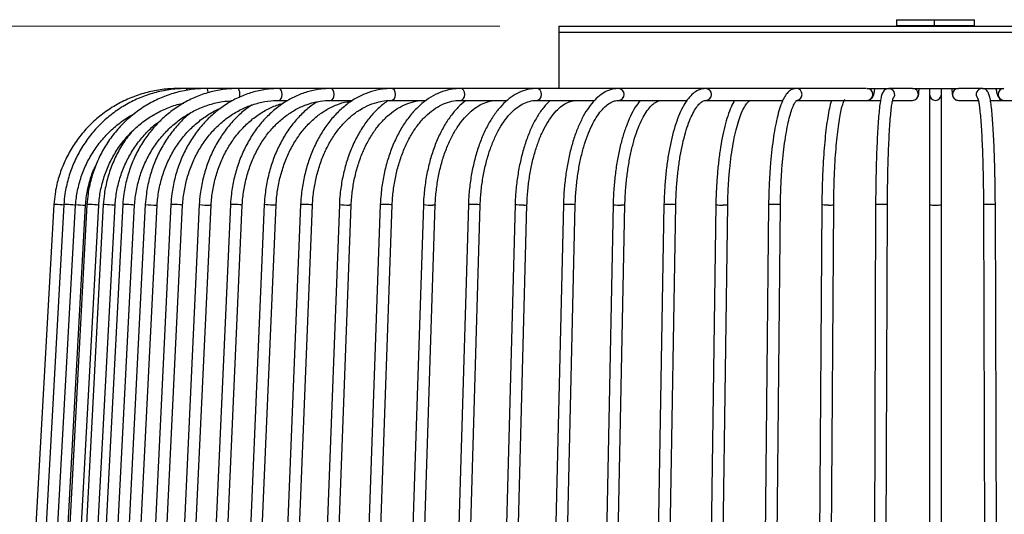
# Model space of a CAD drawing. Header units: millimetres. Extents: x 63 to 126, y 118 to 245.
# Tile 8 of 17: x 86 to 103, y 167 to 175. Entities that reach past the tile are written whole.
import ezdxf

# ---------------------------------------------------------------- set-up
doc = ezdxf.new("R2010")
doc.units = ezdxf.units.MM
doc.styles.add('SLDTEXTSTYLE0', font='TXT', dxfattribs={"width": 0.75})
doc.dimstyles.new('SLDDIMSTYLE0', dxfattribs={"dimtxt": 3.5, "dimasz": 3.302, "dimexe": 0, "dimexo": 0.0625, "dimgap": 0.875, "dimtad": 1, "dimdec": 0, "dimlfac": 10, "dimrnd": 1e-09, "dimzin": 12, "dimdsep": 46, "dimtxsty": 'SLDTEXTSTYLE0', "dimsah": 1, "dimcen": 0.09, "dimadec": 0, "dimazin": 3, "dimtfac": 1, "dimtdec": 0, "dimtofl": 0, "dimtmove": 0, "dimatfit": 3, "dimfxl": 0, "dimfrac": 2, "dimtolj": 1, "dimtzin": 12, "dimarcsym": 0})

# ---------------------------------------------------------------- blocks, each defined once
blk = doc.blocks.new('_D')
at = {"color": 7, "linetype": 'Continuous', "lineweight": 0}
for p, q in [((94.43, 174.985), (66.29, 174.985)), ((67.29, 174.985), (67.29, 117.985)), ((94.432, 117.985), (66.29, 117.985))]:
    blk.add_line(p, q, dxfattribs=at)
at = {"color": 7, "linetype": 'Continuous', "lineweight": 18}
for points in [[(67.29, 174.985), (66.782, 171.683), (67.798, 171.683)], [(67.29, 117.985), (67.798, 121.287), (66.782, 121.287)]]:
    blk.add_solid(points, dxfattribs=at)
at = {"color": 7, "linetype": 'Continuous', "lineweight": 18, "insert": (62.778, 146.365), "char_height": 3.5, "attachment_point": 1, "rotation": 90, "style": 'SLDTEXTSTYLE0'}
blk.add_mtext('570', dxfattribs=at)

msp = doc.modelspace()

# ---------------------------------------------------------------- linework, layer by layer
at = {"color": 7, "linetype": 'Continuous', "lineweight": 25}
for p, q in [((101.12, 175.096), (101.12, 174.996)), ((101.12, 175.096), (101.761, 175.096)), ((101.761, 175.096), (102.44, 175.096)), ((101.761, 174.996), (101.761, 175.096)), ((102.44, 174.996), (102.44, 175.096)), ((95.43, 174.985), (95.43, 174.885)), ((95.43, 174.985), (108.13, 174.985)), ((95.43, 174.885), (95.43, 173.935)), ((95.43, 174.885), (108.13, 174.885)), ((95.43, 174.885), (108.13, 174.885)), ((101.12, 174.996), (101.761, 174.996)), ((101.761, 174.996), (102.44, 174.996)), ((89.149, 173.935), (89.004, 173.935)), ((89.486, 173.935), (89.149, 173.935)), ((90.009, 173.935), (89.486, 173.935)), ((90.71, 173.935), (90.009, 173.935)), ((91.58, 173.935), (90.71, 173.935)), ((92.604, 173.935), (91.58, 173.935)), ((93.767, 173.935), (92.604, 173.935)), ((95.051, 173.935), (93.767, 173.935)), ((96.438, 173.935), (95.051, 173.935)), ((97.905, 173.935), (96.438, 173.935)), ((99.431, 173.935), (97.905, 173.935)), ((100.613, 173.935), (99.431, 173.935)), ((100.625, 173.935), (101.008, 173.935)), ((101.389, 173.935), (100.993, 173.935)), ((101.393, 173.935), (102.168, 173.935)), ((101.68, 173.935), (101.68, 173.835)), ((101.88, 173.835), (101.88, 173.935)), ((102.567, 173.935), (102.171, 173.935)), ((102.567, 173.935), (102.935, 173.935)), ((102.573, 173.934), (102.567, 173.935)), ((90.71, 173.735), (90.858, 173.735)), ((91.58, 173.735), (91.949, 173.735)), ((92.604, 173.735), (93.188, 173.735)), ((93.767, 173.735), (94.555, 173.735)), ((95.051, 173.735), (96.03, 173.735)), ((96.438, 173.735), (97.588, 173.735)), ((97.905, 173.735), (99.206, 173.735)), ((99.431, 173.735), (100.625, 173.735)), ((100.625, 173.735), (100.854, 173.735)), ((101.057, 173.735), (101.393, 173.735)), ((101.68, 173.835), (101.68, 171.974)), ((101.88, 171.974), (101.88, 173.835)), ((102.167, 173.735), (102.503, 173.735)), ((102.706, 173.735), (102.935, 173.735)), ((102.935, 173.735), (104.129, 173.735)), ((86.91, 171.98), (86.351, 161.98)), ((87.078, 171.98), (86.525, 161.98)), ((86.725, 161.969), (87.277, 171.969)), ((86.898, 161.969), (87.445, 171.969)), ((87.467, 171.98), (86.929, 161.98)), ((87.129, 161.969), (87.667, 171.969)), ((87.743, 171.979), (87.215, 161.979)), ((87.415, 161.969), (87.943, 171.969)), ((88.072, 171.979), (87.556, 161.979)), ((87.663, 171.969), (87.665, 171.969)), ((87.756, 161.969), (88.271, 171.969)), ((88.452, 171.979), (87.951, 161.979)), ((88.151, 161.969), (88.652, 171.969)), ((88.883, 171.979), (88.398, 161.979)), ((88.598, 161.969), (89.082, 171.969)), ((89.362, 171.979), (88.895, 161.979)), ((89.095, 161.969), (89.561, 171.969)), ((89.888, 171.979), (89.441, 161.979)), ((89.641, 161.97), (90.087, 171.97)), ((90.458, 171.978), (90.033, 161.978)), ((90.233, 161.97), (90.658, 171.97)), ((91.071, 171.978), (90.67, 161.978)), ((90.87, 161.97), (91.271, 171.97)), ((91.725, 171.978), (91.348, 161.978)), ((91.548, 161.97), (91.925, 171.97)), ((92.416, 171.978), (92.065, 161.978)), ((92.265, 161.971), (92.616, 171.971)), ((93.142, 171.977), (92.819, 161.977)), ((93.019, 161.971), (93.342, 171.971)), ((93.901, 171.977), (93.606, 161.977)), ((93.806, 161.971), (94.101, 171.971)), ((94.689, 171.977), (94.424, 161.977)), ((94.624, 161.971), (94.889, 171.971)), ((95.504, 171.976), (95.27, 161.976)), ((95.47, 161.972), (95.704, 171.972)), ((96.342, 171.976), (96.14, 161.976)), ((96.34, 161.972), (96.542, 171.972)), ((97.2, 171.976), (97.031, 161.976)), ((97.231, 161.972), (97.4, 171.972)), ((98.076, 171.976), (97.939, 161.976)), ((98.139, 161.973), (98.276, 171.973)), ((98.965, 171.975), (98.862, 161.975)), ((99.062, 161.973), (99.165, 171.973)), ((99.864, 171.975), (99.795, 161.975)), ((99.995, 161.973), (100.064, 171.973)), ((100.77, 171.974), (100.736, 161.974)), ((100.936, 161.974), (100.97, 171.974)), ((101.68, 171.974), (101.68, 161.974)), ((101.88, 161.974), (101.88, 171.974)), ((102.59, 171.974), (102.624, 161.974)), ((102.824, 161.974), (102.79, 171.974))]:
    msp.add_line(p, q, dxfattribs=at)
at = {"color": 7, "linetype": 'Continuous', "lineweight": 25, "flags": 128}
for points in [[(89.512, 173.861), (89.511, 173.873), (89.505, 173.905), (89.496, 173.927), (89.486, 173.935), (89.486, 173.935)], [(90.043, 173.785), (90.045, 173.796), (90.048, 173.835), (90.045, 173.873), (90.036, 173.905), (90.024, 173.927), (90.009, 173.935), (90.009, 173.935)], [(90.71, 173.735), (90.729, 173.742), (90.746, 173.764), (90.756, 173.796), (90.76, 173.835), (90.756, 173.873), (90.746, 173.905), (90.729, 173.927), (90.71, 173.935), (90.71, 173.935)], [(91.58, 173.735), (91.603, 173.742), (91.622, 173.764), (91.635, 173.796), (91.64, 173.835), (91.635, 173.873), (91.622, 173.905), (91.603, 173.927), (91.58, 173.935), (91.58, 173.935)], [(92.604, 173.735), (92.63, 173.742), (92.653, 173.764), (92.668, 173.796), (92.673, 173.835), (92.668, 173.873), (92.653, 173.905), (92.63, 173.927), (92.604, 173.935), (92.603, 173.935)], [(93.767, 173.735), (93.796, 173.742), (93.822, 173.764), (93.839, 173.796), (93.844, 173.835), (93.839, 173.873), (93.822, 173.905), (93.796, 173.927), (93.767, 173.935), (93.767, 173.935)], [(95.051, 173.735), (95.084, 173.742), (95.111, 173.764), (95.13, 173.796), (95.136, 173.835), (95.13, 173.873), (95.111, 173.905), (95.084, 173.927), (95.051, 173.935), (95.051, 173.935)], [(87.077, 171.97), (87.051, 171.972), (87.013, 171.974), (86.974, 171.976), (86.941, 171.978), (86.919, 171.979), (86.91, 171.98), (86.91, 171.98)], [(87.276, 171.969), (87.275, 171.969), (87.258, 171.97), (87.229, 171.972), (87.193, 171.974), (87.154, 171.976), (87.119, 171.978), (87.092, 171.979), (87.079, 171.98), (87.079, 171.98)], [(87.665, 171.969), (87.666, 171.969), (87.654, 171.97), (87.629, 171.972), (87.594, 171.974), (87.555, 171.976), (87.518, 171.978), (87.488, 171.979), (87.471, 171.98), (87.468, 171.979)], [(87.942, 171.969), (87.937, 171.969), (87.917, 171.969), (87.886, 171.97), (87.848, 171.972), (87.809, 171.974), (87.776, 171.976), (87.753, 171.978), (87.743, 171.979), (87.744, 171.979)], [(88.271, 171.969), (88.264, 171.97), (88.243, 171.972), (88.21, 171.974), (88.172, 171.976), (88.134, 171.978), (88.101, 171.979), (88.079, 171.98), (88.072, 171.979), (88.072, 171.979)], [(88.651, 171.969), (88.651, 171.969), (88.641, 171.969)], [(89.081, 171.969), (89.079, 171.97), (89.062, 171.972), (89.032, 171.974), (88.996, 171.976), (88.957, 171.978), (88.922, 171.979), (88.896, 171.98), (88.883, 171.979), (88.884, 171.979)], [(89.56, 171.97), (89.56, 171.969), (89.545, 171.969)], [(90.086, 171.97), (90.086, 171.97), (90.074, 171.972), (90.048, 171.974), (90.013, 171.976), (89.974, 171.978), (89.937, 171.979), (89.908, 171.98), (89.891, 171.979), (89.889, 171.979)], [(90.634, 171.969), (90.603, 171.969), (90.566, 171.97), (90.527, 171.972), (90.493, 171.974), (90.469, 171.976), (90.458, 171.978), (90.459, 171.978)], [(90.657, 171.97), (90.653, 171.969), (90.634, 171.969)], [(91.271, 171.97), (91.271, 171.97), (91.263, 171.972), (91.241, 171.974), (91.208, 171.976), (91.17, 171.978), (91.132, 171.979), (91.1, 171.98), (91.078, 171.979), (91.072, 171.978)], [(91.924, 171.97), (91.924, 171.97), (91.915, 171.969), (91.892, 171.969)], [(92.614, 171.971), (92.612, 171.972), (92.594, 171.974), (92.564, 171.976), (92.527, 171.978), (92.488, 171.979), (92.453, 171.98), (92.428, 171.979), (92.416, 171.978), (92.417, 171.978)], [(93.34, 171.971), (93.341, 171.97), (93.327, 171.969), (93.3, 171.969)], [(94.099, 171.971), (94.099, 171.972), (94.086, 171.974), (94.059, 171.976), (94.024, 171.978), (93.985, 171.979), (93.948, 171.98), (93.92, 171.979), (93.904, 171.978), (93.903, 171.977)], [(94.836, 171.969), (94.799, 171.969), (94.76, 171.97), (94.726, 171.972), (94.701, 171.974), (94.69, 171.976), (94.69, 171.977)], [(95.703, 171.972), (95.704, 171.972), (95.695, 171.974), (95.672, 171.976), (95.638, 171.978), (95.6, 171.979), (95.562, 171.98), (95.53, 171.979), (95.51, 171.978), (95.504, 171.976)], [(96.542, 171.972), (96.542, 171.972), (96.533, 171.97), (96.511, 171.969), (96.478, 171.969)], [(97.399, 171.972), (97.396, 171.974), (97.377, 171.976), (97.346, 171.978), (97.309, 171.979), (97.27, 171.98), (97.236, 171.979), (97.212, 171.978), (97.201, 171.976), (97.202, 171.976)], [(98.274, 171.973), (98.275, 171.972), (98.262, 171.97), (98.235, 171.969), (98.2, 171.969)], [(99.163, 171.973), (99.163, 171.974), (99.149, 171.976), (99.121, 171.978), (99.086, 171.979), (99.046, 171.98), (99.01, 171.979), (98.982, 171.978), (98.967, 171.976), (98.967, 171.975)], [(99.976, 171.969), (99.938, 171.969), (99.903, 171.97), (99.877, 171.972), (99.865, 171.974), (99.866, 171.975)], [(100.969, 171.974), (100.97, 171.974), (100.96, 171.976), (100.937, 171.978), (100.903, 171.979), (100.864, 171.98), (100.827, 171.979), (100.796, 171.978), (100.776, 171.976), (100.771, 171.974)], [(102.789, 171.974), (102.785, 171.976), (102.765, 171.978), (102.734, 171.979), (102.696, 171.98), (102.657, 171.979), (102.624, 171.978), (102.6, 171.976), (102.59, 171.974), (102.591, 171.974)]]:
    msp.add_lwpolyline(points, dxfattribs=at)
at = {"color": 7, "linetype": 'Continuous', "lineweight": 25}
for centre, radius, start, end in [((101.415, 174.99), 0.0055, 270, 90), ((101.692, 174.99), 0.0781, 355.9614, 4.0386), ((102.146, 174.99), 0.0055, 90, 270), ((89.118, 173.906), 0.0419, 358.1095, 42.3437), ((96.431, 173.835), 0.1, 273.6908, 86.3377), ((97.902, 173.835), 0.1, 271.8528, 88.1794), ((99.43, 173.835), 0.1, 270.66, 89.3822), ((100.624, 173.835), 0.1, 270.7918, 89.2082), ((100.993, 173.835), 0.1, 321.5061, 90.0645), ((101.393, 173.835), 0.1, 270.0875, 89.9125), ((102.167, 173.835), 0.1, 90.0875, 269.9125), ((102.567, 173.835), 0.1, 90.0952, 219.9033), ((102.937, 173.835), 0.1, 90.7918, 269.2082), ((101.78, 173.835), 0.1, 180, 270), ((101.78, 173.835), 0.1, 270, 0), ((87.539, 175.594), 3.627, 265.8708, 268.4735), ((88.636, 173.563), 1.594, 263.4118, 270.1856), ((89.517, 173.088), 1.12, 262.1484, 271.4456), ((91.865, 172.98), 1.011, 262.0783, 271.5256), ((93.265, 172.744), 0.776, 261.0255, 272.5632), ((94.853, 172.119), 0.152, 263.5917, 283.0674), ((96.446, 172.607), 0.64, 260.7225, 272.8994), ((98.165, 172.43), 0.463, 259.177, 274.4027), ((100.002, 172.272), 0.304, 265.118, 281.4183), ((101.755, 172.42), 0.452, 260.4488, 273.1574), ((101.805, 172.42), 0.452, 266.8426, 279.5512)]:
    msp.add_arc(centre, radius, start, end, dxfattribs=at)
for points, knots in [([(89.004, 173.935), (88.958, 173.934), (88.826, 173.931), (88.609, 173.902), (88.359, 173.839), (88.119, 173.745), (87.892, 173.622), (87.681, 173.472), (87.491, 173.298), (87.323, 173.102), (87.181, 172.886), (87.066, 172.655), (86.98, 172.412), (86.929, 172.185), (86.916, 172.04), (86.91, 171.981)], [0, 0, 0, 0, 0.043989, 0.125709, 0.207466, 0.289222, 0.370979, 0.452736, 0.534494, 0.616251, 0.698009, 0.779767, 0.861526, 0.943285, 1, 1, 1, 1]), ([(89.149, 173.935), (89.103, 173.934), (88.973, 173.931), (88.758, 173.902), (88.511, 173.839), (88.273, 173.745), (88.049, 173.622), (87.841, 173.472), (87.653, 173.298), (87.487, 173.102), (87.346, 172.886), (87.232, 172.655), (87.147, 172.412), (87.097, 172.185), (87.083, 172.04), (87.078, 171.981)], [0, 0, 0, 0, 0.044001, 0.125698, 0.20743, 0.289164, 0.370902, 0.452645, 0.534396, 0.616154, 0.69792, 0.779695, 0.861477, 0.943266, 1, 1, 1, 1]), ([(89.486, 173.935), (89.441, 173.934), (89.314, 173.931), (89.105, 173.902), (88.864, 173.839), (88.632, 173.745), (88.413, 173.622), (88.211, 173.472), (88.027, 173.298), (87.865, 173.102), (87.728, 172.886), (87.617, 172.655), (87.535, 172.411), (87.486, 172.185), (87.472, 172.04), (87.467, 171.981)], [0, 0, 0, 0, 0.044029, 0.125666, 0.207338, 0.289017, 0.37071, 0.452423, 0.534161, 0.615926, 0.697717, 0.779533, 0.861373, 0.943232, 1, 1, 1, 1]), ([(90.009, 173.935), (89.966, 173.934), (89.844, 173.931), (89.643, 173.902), (89.412, 173.839), (89.19, 173.744), (88.98, 173.622), (88.785, 173.472), (88.609, 173.298), (88.454, 173.102), (88.322, 172.886), (88.216, 172.655), (88.137, 172.411), (88.09, 172.185), (88.077, 172.04), (88.072, 171.981)], [0, 0, 0, 0, 0.044074, 0.125604, 0.207168, 0.288751, 0.370373, 0.452046, 0.533777, 0.615567, 0.697412, 0.779305, 0.86124, 0.943208, 1, 1, 1, 1]), ([(90.71, 173.935), (90.67, 173.934), (90.554, 173.931), (90.365, 173.902), (90.147, 173.838), (89.937, 173.744), (89.739, 173.622), (89.555, 173.472), (89.389, 173.298), (89.243, 173.101), (89.119, 172.886), (89.018, 172.655), (88.944, 172.411), (88.899, 172.184), (88.888, 172.039), (88.883, 171.98)], [0, 0, 0, 0, 0.044139, 0.125488, 0.206874, 0.288311, 0.369837, 0.451472, 0.533223, 0.615079, 0.697025, 0.779042, 0.861113, 0.943223, 1, 1, 1, 1]), ([(91.58, 173.935), (91.542, 173.934), (91.434, 173.931), (91.259, 173.902), (91.057, 173.838), (90.863, 173.744), (90.68, 173.621), (90.51, 173.472), (90.356, 173.298), (90.221, 173.101), (90.106, 172.885), (90.013, 172.654), (89.944, 172.41), (89.903, 172.183), (89.892, 172.039), (89.888, 171.98)], [0, 0, 0, 0, 0.044225, 0.125279, 0.206381, 0.287602, 0.369013, 0.450641, 0.532472, 0.614468, 0.696586, 0.778784, 0.861031, 0.943309, 1, 1, 1, 1]), ([(92.604, 173.935), (92.569, 173.934), (92.471, 173.931), (92.312, 173.902), (92.129, 173.838), (91.953, 173.744), (91.787, 173.621), (91.634, 173.472), (91.494, 173.297), (91.372, 173.1), (91.268, 172.884), (91.184, 172.653), (91.122, 172.408), (91.085, 172.182), (91.075, 172.038), (91.071, 171.979)], [0, 0, 0, 0, 0.044338, 0.124902, 0.205549, 0.286461, 0.367763, 0.449465, 0.531493, 0.613745, 0.696125, 0.778564, 0.861015, 0.943462, 1, 1, 1, 1]), ([(93.767, 173.935), (93.735, 173.934), (93.649, 173.931), (93.507, 173.901), (93.346, 173.838), (93.191, 173.744), (93.045, 173.621), (92.909, 173.471), (92.787, 173.296), (92.679, 173.099), (92.588, 172.883), (92.514, 172.651), (92.46, 172.407), (92.428, 172.181), (92.419, 172.037), (92.416, 171.979)], [0, 0, 0, 0, 0.044484, 0.124215, 0.204116, 0.284603, 0.365866, 0.447822, 0.530247, 0.612911, 0.695644, 0.778347, 0.860998, 0.9436, 1, 1, 1, 1]), ([(95.051, 173.935), (95.024, 173.934), (94.949, 173.931), (94.827, 173.901), (94.689, 173.837), (94.557, 173.743), (94.433, 173.621), (94.318, 173.47), (94.214, 173.295), (94.123, 173.097), (94.046, 172.881), (93.984, 172.649), (93.938, 172.405), (93.911, 172.18), (93.904, 172.036), (93.901, 171.978)], [0, 0, 0, 0, 0.044679, 0.122924, 0.201565, 0.281504, 0.362959, 0.445531, 0.528652, 0.611874, 0.694985, 0.777946, 0.86077, 0.943493, 1, 1, 1, 1]), ([(96.438, 173.935), (96.414, 173.934), (96.351, 173.931), (96.249, 173.9), (96.138, 173.836), (96.031, 173.743), (95.931, 173.621), (95.838, 173.47), (95.754, 173.294), (95.681, 173.096), (95.619, 172.88), (95.57, 172.649), (95.534, 172.406), (95.512, 172.181), (95.506, 172.036), (95.504, 171.977)], [0, 0, 0, 0, 0.044956, 0.120371, 0.196784, 0.276126, 0.358397, 0.442244, 0.526348, 0.610148, 0.693596, 0.776753, 0.859696, 0.942494, 1, 1, 1, 1]), ([(97.905, 173.935), (97.885, 173.933), (97.832, 173.93), (97.752, 173.897), (97.669, 173.835), (97.59, 173.744), (97.515, 173.623), (97.446, 173.472), (97.384, 173.296), (97.331, 173.1), (97.286, 172.886), (97.25, 172.656), (97.223, 172.415), (97.207, 172.187), (97.202, 172.039), (97.2, 171.976)], [0, 0, 0, 0, 0.04541, 0.114961, 0.187113, 0.266092, 0.35076, 0.4367, 0.521757, 0.605975, 0.689604, 0.772845, 0.855835, 0.938669, 1, 1, 1, 1]), ([(99.431, 173.935), (99.411, 173.932), (99.367, 173.928), (99.31, 173.891), (99.259, 173.835), (99.21, 173.752), (99.162, 173.635), (99.119, 173.486), (99.081, 173.315), (99.048, 173.123), (99.02, 172.914), (98.998, 172.688), (98.981, 172.45), (98.969, 172.211), (98.966, 172.051), (98.965, 171.975)], [0, 0, 0, 0, 0.0464652, 0.1027512, 0.165272, 0.2440691, 0.3352855, 0.423223, 0.5086718, 0.5928878, 0.6764529, 0.7596481, 0.8426234, 0.9254672, 1, 1, 1, 1]), ([(100.625, 173.735), (100.639, 173.736), (100.665, 173.739), (100.696, 173.76), (100.718, 173.784), (100.734, 173.814), (100.746, 173.856), (100.755, 173.898), (100.757, 173.931), (100.757, 173.935)], [0, 0, 0, 0, 0.1399756, 0.2554915, 0.3654524, 0.4894136, 0.6855999, 0.9620146, 1, 1, 1, 1]), ([(100.993, 173.935), (100.973, 173.931), (100.934, 173.923), (100.904, 173.891), (100.887, 173.863), (100.872, 173.824), (100.858, 173.765), (100.842, 173.669), (100.828, 173.543), (100.815, 173.389), (100.804, 173.214), (100.794, 173.017), (100.785, 172.803), (100.779, 172.573), (100.774, 172.332), (100.771, 172.131), (100.771, 172.011), (100.77, 171.975)], [0, 0, 0, 0, 0.031059, 0.057578, 0.088194, 0.132339, 0.213688, 0.29581, 0.382714, 0.46704, 0.550459, 0.633483, 0.716305, 0.799015, 0.881659, 0.964265, 1, 1, 1, 1]), ([(101.393, 173.735), (101.406, 173.736), (101.429, 173.739), (101.456, 173.755), (101.474, 173.773), (101.485, 173.792), (101.491, 173.808), (101.495, 173.823), (101.499, 173.847), (101.502, 173.881), (101.503, 173.921), (101.504, 173.935)], [0, 0, 0, 0, 0.118585, 0.2113654, 0.2902082, 0.3592905, 0.4202239, 0.4846972, 0.5967299, 0.8565482, 1, 1, 1, 1]), ([(102.057, 173.935), (102.057, 173.93), (102.058, 173.899), (102.061, 173.858), (102.064, 173.828), (102.072, 173.8), (102.084, 173.776), (102.104, 173.754), (102.133, 173.738), (102.156, 173.736), (102.167, 173.735)], [0, 0, 0, 0, 0.050208, 0.303351, 0.525825, 0.615785, 0.697979, 0.791012, 0.897324, 1, 1, 1, 1]), ([(102.79, 171.975), (102.79, 172.019), (102.789, 172.146), (102.786, 172.355), (102.781, 172.594), (102.775, 172.822), (102.766, 173.035), (102.756, 173.229), (102.744, 173.402), (102.732, 173.551), (102.717, 173.674), (102.702, 173.771), (102.685, 173.834), (102.667, 173.877), (102.634, 173.916), (102.594, 173.934), (102.571, 173.934), (102.567, 173.935)], [0, 0, 0, 0, 0.04336, 0.125906, 0.208505, 0.291135, 0.373817, 0.456584, 0.539492, 0.622647, 0.706278, 0.79098, 0.878815, 0.935303, 0.96559, 0.993736, 1, 1, 1, 1]), ([(102.804, 173.935), (102.804, 173.926), (102.807, 173.888), (102.817, 173.844), (102.832, 173.8), (102.857, 173.765), (102.894, 173.739), (102.921, 173.736), (102.935, 173.735)], [0, 0, 0, 0, 0.086393, 0.372887, 0.559957, 0.729432, 0.86167, 1, 1, 1, 1]), ([(88.271, 171.968), (88.275, 172.01), (88.285, 172.132), (88.323, 172.334), (88.396, 172.566), (88.495, 172.786), (88.62, 172.99), (88.767, 173.175), (88.935, 173.337), (89.121, 173.475), (89.321, 173.586), (89.533, 173.667), (89.735, 173.717), (89.867, 173.726), (89.924, 173.73)], [0, 0, 0, 0, 0.045569, 0.134048, 0.222567, 0.311095, 0.399646, 0.488232, 0.576871, 0.665578, 0.754367, 0.843248, 0.932219, 1, 1, 1, 1]), ([(89.082, 171.968), (89.086, 172.01), (89.095, 172.133), (89.131, 172.334), (89.199, 172.566), (89.292, 172.786), (89.409, 172.989), (89.547, 173.174), (89.704, 173.337), (89.877, 173.474), (90.064, 173.585), (90.262, 173.667), (90.464, 173.718), (90.615, 173.734), (90.696, 173.734), (90.71, 173.735)], [0, 0, 0, 0, 0.044132, 0.129523, 0.214945, 0.300368, 0.385805, 0.471277, 0.556811, 0.642442, 0.728207, 0.814136, 0.900247, 0.982133, 1, 1, 1, 1]), ([(90.087, 171.969), (90.09, 172.011), (90.099, 172.134), (90.132, 172.335), (90.195, 172.567), (90.28, 172.786), (90.387, 172.99), (90.513, 173.174), (90.657, 173.336), (90.816, 173.473), (90.986, 173.584), (91.167, 173.666), (91.351, 173.717), (91.49, 173.734), (91.565, 173.734), (91.58, 173.735)], [0, 0, 0, 0, 0.0441955, 0.1293924, 0.2146082, 0.2998044, 0.3849892, 0.4701838, 0.5554262, 0.6407748, 0.7263065, 0.8121063, 0.8982421, 0.9804724, 1, 1, 1, 1]), ([(90.658, 171.969), (90.661, 172.011), (90.669, 172.134), (90.701, 172.336), (90.76, 172.567), (90.841, 172.787), (90.943, 172.99), (91.063, 173.174), (91.199, 173.336), (91.349, 173.473), (91.51, 173.584), (91.681, 173.664), (91.822, 173.71), (91.907, 173.719), (91.931, 173.722)], [0, 0, 0, 0, 0.047459, 0.13878, 0.230109, 0.321401, 0.412661, 0.503908, 0.595183, 0.686558, 0.778144, 0.870075, 0.96248, 1, 1, 1, 1]), ([(91.271, 171.969), (91.274, 172.011), (91.282, 172.135), (91.312, 172.336), (91.368, 172.568), (91.444, 172.787), (91.54, 172.991), (91.653, 173.174), (91.781, 173.336), (91.922, 173.473), (92.074, 173.583), (92.233, 173.665), (92.397, 173.716), (92.521, 173.733), (92.589, 173.734), (92.604, 173.735)], [0, 0, 0, 0, 0.044262, 0.129279, 0.214294, 0.299254, 0.384158, 0.469024, 0.553883, 0.638808, 0.723925, 0.809411, 0.895459, 0.978256, 1, 1, 1, 1]), ([(92.551, 173.735), (92.5, 173.697), (92.396, 173.621), (92.254, 173.471), (92.123, 173.297), (92.007, 173.1), (91.909, 172.884), (91.831, 172.652), (91.772, 172.408), (91.738, 172.182), (91.728, 172.037), (91.725, 171.979)], [0, 0, 0, 0, 0.109869, 0.224877, 0.340445, 0.456353, 0.572418, 0.688513, 0.804582, 0.920618, 1, 1, 1, 1]), ([(91.924, 171.969), (91.927, 172.012), (91.935, 172.135), (91.963, 172.337), (92.015, 172.569), (92.087, 172.788), (92.177, 172.991), (92.282, 173.175), (92.402, 173.337), (92.533, 173.473), (92.674, 173.583), (92.823, 173.664), (92.974, 173.716), (93.09, 173.733), (93.155, 173.734), (93.169, 173.735)], [0, 0, 0, 0, 0.044294, 0.129231, 0.214155, 0.299003, 0.383763, 0.468444, 0.553084, 0.637742, 0.722563, 0.80778, 0.893689, 0.976897, 1, 1, 1, 1]), ([(92.616, 171.97), (92.618, 172.012), (92.625, 172.136), (92.651, 172.338), (92.7, 172.57), (92.767, 172.789), (92.85, 172.992), (92.948, 173.176), (93.059, 173.337), (93.181, 173.474), (93.311, 173.583), (93.447, 173.664), (93.586, 173.715), (93.693, 173.733), (93.753, 173.734), (93.767, 173.735)], [0, 0, 0, 0, 0.0443245, 0.1291894, 0.2140302, 0.2987733, 0.3833953, 0.4678891, 0.5522804, 0.6366401, 0.7211009, 0.8059472, 0.891606, 0.9753419, 1, 1, 1, 1]), ([(93.857, 173.735), (93.812, 173.697), (93.722, 173.62), (93.599, 173.47), (93.485, 173.296), (93.385, 173.098), (93.301, 172.882), (93.233, 172.65), (93.183, 172.406), (93.153, 172.18), (93.145, 172.037), (93.142, 171.978)], [0, 0, 0, 0, 0.1096, 0.224788, 0.340712, 0.456928, 0.573121, 0.689195, 0.805138, 0.920976, 1, 1, 1, 1]), ([(93.342, 171.97), (93.344, 172.013), (93.351, 172.137), (93.375, 172.339), (93.42, 172.571), (93.481, 172.791), (93.558, 172.994), (93.648, 173.178), (93.75, 173.339), (93.861, 173.474), (93.98, 173.583), (94.103, 173.664), (94.23, 173.716), (94.328, 173.733), (94.383, 173.734), (94.395, 173.735)], [0, 0, 0, 0, 0.0443518, 0.129152, 0.2139187, 0.2985675, 0.3830616, 0.4673752, 0.5515114, 0.6355358, 0.7195751, 0.8039323, 0.8891777, 0.976061, 1, 1, 1, 1]), ([(94.101, 171.97), (94.103, 172.013), (94.109, 172.137), (94.131, 172.34), (94.172, 172.572), (94.228, 172.792), (94.298, 172.996), (94.38, 173.18), (94.472, 173.34), (94.573, 173.476), (94.68, 173.584), (94.79, 173.664), (94.903, 173.715), (94.99, 173.733), (95.039, 173.734), (95.051, 173.735)], [0, 0, 0, 0, 0.044374, 0.129115, 0.213816, 0.298381, 0.382761, 0.466908, 0.550796, 0.634451, 0.718019, 0.80176, 0.886369, 0.973002, 1, 1, 1, 1]), ([(95.28, 173.735), (95.244, 173.697), (95.168, 173.62), (95.065, 173.47), (94.971, 173.295), (94.889, 173.097), (94.819, 172.88), (94.764, 172.649), (94.723, 172.405), (94.698, 172.18), (94.692, 172.036), (94.689, 171.977)], [0, 0, 0, 0, 0.109349, 0.225172, 0.341691, 0.458086, 0.57417, 0.689944, 0.805471, 0.920822, 1, 1, 1, 1]), ([(94.889, 171.971), (94.891, 172.014), (94.896, 172.138), (94.916, 172.341), (94.953, 172.574), (95.003, 172.794), (95.066, 172.998), (95.14, 173.182), (95.223, 173.343), (95.313, 173.478), (95.408, 173.585), (95.505, 173.664), (95.603, 173.715), (95.678, 173.733), (95.721, 173.734), (95.733, 173.735)], [0, 0, 0, 0, 0.04439, 0.129076, 0.213716, 0.298209, 0.382491, 0.466494, 0.550156, 0.633448, 0.71646, 0.799467, 0.883164, 0.969156, 1, 1, 1, 1]), ([(95.704, 171.971), (95.705, 172.014), (95.71, 172.139), (95.728, 172.342), (95.76, 172.576), (95.805, 172.796), (95.86, 173.001), (95.926, 173.185), (95.999, 173.346), (96.078, 173.481), (96.161, 173.588), (96.245, 173.666), (96.328, 173.714), (96.39, 173.733), (96.427, 173.734), (96.438, 173.735)], [0, 0, 0, 0, 0.044397, 0.129028, 0.213611, 0.298041, 0.382243, 0.466131, 0.549603, 0.632568, 0.715007, 0.797176, 0.87966, 0.964391, 1, 1, 1, 1]), ([(96.8, 173.735), (96.771, 173.697), (96.712, 173.62), (96.632, 173.47), (96.559, 173.294), (96.496, 173.097), (96.442, 172.882), (96.4, 172.651), (96.368, 172.409), (96.349, 172.182), (96.344, 172.037), (96.342, 171.977)], [0, 0, 0, 0, 0.109075, 0.226293, 0.343178, 0.459289, 0.574738, 0.689702, 0.804334, 0.918752, 1, 1, 1, 1]), ([(96.542, 171.972), (96.543, 172.015), (96.547, 172.14), (96.563, 172.344), (96.591, 172.578), (96.63, 172.799), (96.678, 173.004), (96.734, 173.189), (96.797, 173.35), (96.866, 173.485), (96.937, 173.592), (97.008, 173.669), (97.076, 173.715), (97.125, 173.733), (97.153, 173.734), (97.163, 173.735)], [0, 0, 0, 0, 0.044392, 0.128961, 0.213486, 0.297857, 0.381996, 0.465801, 0.549136, 0.63184, 0.713761, 0.794931, 0.87595, 0.958571, 1, 1, 1, 1]), ([(97.4, 171.972), (97.401, 172.015), (97.405, 172.141), (97.418, 172.345), (97.442, 172.58), (97.474, 172.802), (97.515, 173.008), (97.562, 173.193), (97.615, 173.355), (97.673, 173.491), (97.733, 173.598), (97.791, 173.673), (97.845, 173.718), (97.881, 173.733), (97.898, 173.734), (97.905, 173.735)], [0, 0, 0, 0, 0.044372, 0.128864, 0.213318, 0.297628, 0.381714, 0.465465, 0.548725, 0.631268, 0.712801, 0.793048, 0.872235, 0.951872, 1, 1, 1, 1]), ([(98.391, 173.735), (98.372, 173.699), (98.33, 173.623), (98.276, 173.476), (98.226, 173.302), (98.182, 173.107), (98.146, 172.895), (98.117, 172.667), (98.095, 172.427), (98.081, 172.195), (98.077, 172.043), (98.076, 171.976)], [0, 0, 0, 0, 0.107684, 0.226166, 0.342404, 0.457162, 0.571032, 0.684363, 0.797361, 0.910156, 1, 1, 1, 1]), ([(98.276, 171.972), (98.277, 172.016), (98.279, 172.141), (98.29, 172.347), (98.309, 172.582), (98.335, 172.805), (98.368, 173.011), (98.406, 173.198), (98.45, 173.361), (98.496, 173.498), (98.545, 173.605), (98.591, 173.68), (98.632, 173.723), (98.655, 173.734), (98.66, 173.735), (98.662, 173.735)], [0, 0, 0, 0, 0.0443284, 0.1287149, 0.2130733, 0.2973043, 0.3813336, 0.4650531, 0.5482971, 0.6308025, 0.7121522, 0.7917417, 0.8690127, 0.9449387, 1, 1, 1, 1]), ([(99.165, 171.973), (99.166, 172.016), (99.168, 172.142), (99.175, 172.348), (99.19, 172.584), (99.21, 172.808), (99.235, 173.016), (99.264, 173.204), (99.297, 173.368), (99.332, 173.507), (99.369, 173.615), (99.404, 173.689), (99.431, 173.73), (99.447, 173.738), (99.442, 173.737), (99.442, 173.737)], [0, 0, 0, 0, 0.047485, 0.137869, 0.228237, 0.318494, 0.408574, 0.498374, 0.58773, 0.676357, 0.763744, 0.848957, 0.921331, 0.998059, 1, 1, 1, 1]), ([(100.028, 173.735), (100.021, 173.712), (100.002, 173.654), (99.976, 173.53), (99.95, 173.369), (99.927, 173.187), (99.907, 172.985), (99.891, 172.766), (99.878, 172.533), (99.869, 172.29), (99.865, 172.102), (99.864, 171.996), (99.864, 171.975)], [0, 0, 0, 0, 0.076681, 0.194886, 0.308518, 0.420311, 0.531254, 0.641746, 0.751981, 0.862064, 0.972059, 1, 1, 1, 1]), ([(100.064, 171.973), (100.065, 172.017), (100.066, 172.143), (100.071, 172.35), (100.081, 172.587), (100.094, 172.812), (100.111, 173.02), (100.131, 173.21), (100.153, 173.376), (100.177, 173.516), (100.203, 173.628), (100.226, 173.702), (100.245, 173.743), (100.249, 173.747), (100.25, 173.749)], [0, 0, 0, 0, 0.048619, 0.141158, 0.233699, 0.326161, 0.418493, 0.510617, 0.602401, 0.693605, 0.783747, 0.871799, 0.942739, 1, 1, 1, 1]), ([(100.97, 171.974), (100.971, 172.017), (100.971, 172.144), (100.974, 172.351), (100.979, 172.589), (100.986, 172.815), (100.994, 173.025), (101.004, 173.216), (101.015, 173.384), (101.028, 173.528), (101.041, 173.642), (101.054, 173.722), (101.062, 173.762), (101.07, 173.778), (101.068, 173.775), (101.067, 173.775)], [0, 0, 0, 0, 0.048362, 0.140417, 0.232495, 0.324531, 0.4165, 0.50836, 0.600038, 0.691396, 0.782135, 0.871529, 0.943766, 0.996837, 1, 1, 1, 1]), ([(102.493, 173.774), (102.493, 173.773), (102.494, 173.771), (102.502, 173.744), (102.513, 173.689), (102.525, 173.601), (102.537, 173.481), (102.549, 173.332), (102.56, 173.158), (102.569, 172.961), (102.577, 172.747), (102.583, 172.517), (102.587, 172.28), (102.589, 172.097), (102.59, 171.996), (102.59, 171.974)], [0, 0, 0, 0, 0.036045, 0.094312, 0.16771, 0.251087, 0.33927, 0.429506, 0.520648, 0.612229, 0.704044, 0.795991, 0.888016, 0.975295, 1, 1, 1, 1]), ([(87.667, 171.967), (87.67, 172.009), (87.681, 172.132), (87.721, 172.334), (87.797, 172.566), (87.901, 172.786), (88.032, 172.99), (88.186, 173.175), (88.362, 173.338), (88.557, 173.476), (88.767, 173.586), (88.951, 173.658), (89.066, 173.681), (89.104, 173.689)], [0, 0, 0, 0, 0.0512566, 0.1510658, 0.2509251, 0.350794, 0.4506805, 0.5505931, 0.6505392, 0.7505252, 0.8505552, 0.9506299, 1, 1, 1, 1]), ([(88.652, 171.968), (88.655, 172.01), (88.665, 172.133), (88.702, 172.334), (88.773, 172.566), (88.869, 172.786), (88.99, 172.99), (89.133, 173.174), (89.295, 173.337), (89.476, 173.473), (89.619, 173.561), (89.704, 173.594), (89.721, 173.6)], [0, 0, 0, 0, 0.0588301, 0.1728635, 0.2869453, 0.4010353, 0.5151516, 0.6293175, 0.7435617, 0.8579161, 0.9724116, 1, 1, 1, 1]), ([(90.253, 173.657), (90.232, 173.644), (90.146, 173.591), (90.011, 173.471), (89.85, 173.298), (89.709, 173.101), (89.589, 172.886), (89.493, 172.654), (89.421, 172.41), (89.378, 172.184), (89.366, 172.039), (89.362, 171.98)], [0, 0, 0, 0, 0.040742, 0.164923, 0.289339, 0.41396, 0.538743, 0.663645, 0.78863, 0.913672, 1, 1, 1, 1]), ([(89.561, 171.968), (89.565, 172.01), (89.574, 172.133), (89.609, 172.335), (89.674, 172.566), (89.763, 172.786), (89.875, 172.989), (90.008, 173.174), (90.158, 173.336), (90.324, 173.474), (90.504, 173.583), (90.658, 173.655), (90.754, 173.678), (90.783, 173.685)], [0, 0, 0, 0, 0.051824, 0.151912, 0.252032, 0.352141, 0.452255, 0.5524, 0.652614, 0.752952, 0.853479, 0.954257, 1, 1, 1, 1]), ([(91.351, 173.712), (91.306, 173.682), (91.201, 173.612), (91.052, 173.471), (90.905, 173.297), (90.776, 173.101), (90.666, 172.885), (90.577, 172.653), (90.512, 172.409), (90.473, 172.183), (90.462, 172.038), (90.458, 171.979)], [0, 0, 0, 0, 0.090867, 0.208404, 0.326317, 0.444513, 0.562895, 0.681385, 0.799929, 0.918495, 1, 1, 1, 1]), ([(87.277, 171.967), (87.281, 172.009), (87.292, 172.132), (87.333, 172.333), (87.411, 172.566), (87.519, 172.786), (87.653, 172.99), (87.812, 173.176), (87.994, 173.337), (88.148, 173.449), (88.245, 173.497), (88.269, 173.509)], [0, 0, 0, 0, 0.065295, 0.192694, 0.32016, 0.44763, 0.575109, 0.702599, 0.830104, 0.957626, 1, 1, 1, 1]), ([(87.942, 171.968), (87.946, 172.009), (87.956, 172.132), (87.996, 172.334), (88.07, 172.566), (88.172, 172.786), (88.3, 172.99), (88.452, 173.174), (88.593, 173.313), (88.69, 173.38), (88.722, 173.402)], [0, 0, 0, 0, 0.073237, 0.215654, 0.35814, 0.500642, 0.643176, 0.78576, 0.928409, 1, 1, 1, 1]), ([(89.222, 173.525), (89.198, 173.507), (89.109, 173.439), (88.976, 173.297), (88.824, 173.102), (88.696, 172.886), (88.592, 172.655), (88.515, 172.411), (88.469, 172.185), (88.457, 172.04), (88.452, 171.98)], [0, 0, 0, 0, 0.053976, 0.195023, 0.336209, 0.477519, 0.618934, 0.760433, 0.901997, 1, 1, 1, 1]), ([(88.218, 173.198), (88.191, 173.165), (88.11, 173.068), (88, 172.886), (87.89, 172.655), (87.81, 172.411), (87.761, 172.185), (87.748, 172.04), (87.743, 171.981)], [0, 0, 0, 0, 0.097265, 0.289479, 0.481779, 0.674155, 0.866593, 1, 1, 1, 1]), ([(87.445, 171.967), (87.448, 172.009), (87.459, 172.132), (87.501, 172.333), (87.556, 172.514), (87.604, 172.61), (87.615, 172.633)], [0, 0, 0, 0, 0.18129, 0.534706, 0.888301, 1, 1, 1, 1])]:
    msp.add_open_spline(points, degree=3, knots=knots, dxfattribs=at)

# ---------------------------------------------------------------- dimensions: what is measured, and where the dimension line sits
at = {"color": 7, "linetype": 'Continuous', "lineweight": 18}
dim = msp.add_linear_dim(base=(67.29, 117.985), p1=(95.43, 174.985), p2=(95.432, 117.985), angle=90, dimstyle='SLDDIMSTYLE0', dxfattribs=at)
dim.commit()
dim.dimension.update_dxf_attribs({"geometry": '_D', "text_midpoint": (67.29, 150.244), "dimtype": 160})

doc.saveas('drawing.dxf')
